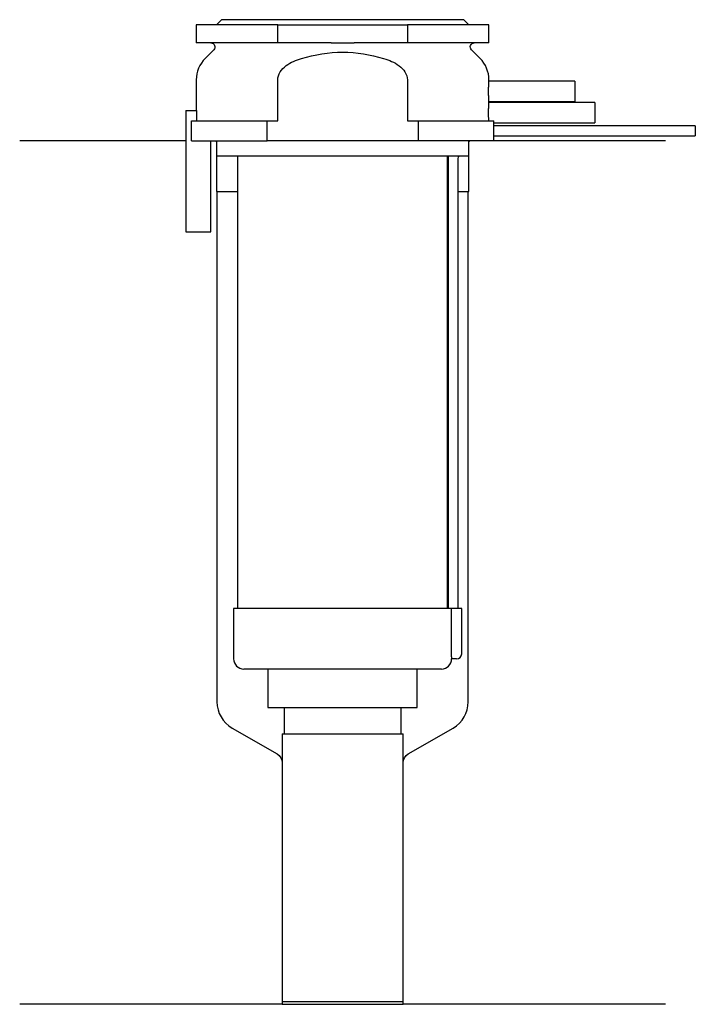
# Model space of a CAD drawing. Header units: millimetres. Extents: x 25.5 to 92.5, y 186.8 to 284.3.
import ezdxf

# ---------------------------------------------------------------- set-up
doc = ezdxf.new("R2010")
doc.units = ezdxf.units.MM
doc.layers.add('201', color=7, linetype='Continuous')
doc.layers.add('30', color=7, linetype='Continuous')

msp = doc.modelspace()

# ---------------------------------------------------------------- linework, layer by layer
at = {"layer": '201', "color": 113}
for p, q in [((41.975, 272.313), (25.526, 272.313)), ((44.926, 272.313), (45.026, 272.213)), ((45.026, 272.213), (45.026, 267.313)), ((70.026, 272.213), (70.126, 272.313)), ((70.026, 267.313), (70.026, 272.213)), ((89.526, 272.313), (72.526, 272.313)), ((45.026, 267.313), (45.076, 267.313)), ((45.076, 267.313), (47.126, 267.313)), ((45.076, 267.313), (45.076, 216.769)), ((67.925, 267.313), (67.975, 267.313)), ((68.975, 267.313), (69.976, 267.313)), ((69.976, 216.769), (69.976, 267.313)), ((69.976, 267.313), (70.026, 267.313)), ((46.576, 214.171), (51.028, 211.6)), ((64.023, 211.6), (68.476, 214.171)), ((51.528, 210.734), (51.528, 186.812)), ((63.523, 186.812), (63.523, 210.734)), ((51.528, 186.812), (25.526, 186.812)), ((51.528, 186.812), (63.523, 186.812)), ((89.526, 186.812), (63.523, 186.812))]:
    msp.add_line(p, q, dxfattribs=at)
for centre, start, end in [((48.076, 216.769), 180, 240), ((66.976, 216.769), -60, 0)]:
    msp.add_arc(centre, 3, start, end, dxfattribs=at)
at = {"layer": '201', "color": 113, "extrusion": (0, 0, -1)}
for centre, start, end in [((-50.528, 210.734), 120, 180), ((-64.523, 210.734), 0, 60)]:
    msp.add_arc(centre, 1, start, end, dxfattribs=at)
at = {"layer": '30', "color": 113}
for p, q in [((43.026, 283.813), (43.026, 282.013)), ((51.103, 283.813), (43.026, 283.813)), ((45.526, 284.313), (45.026, 283.813)), ((69.526, 284.313), (45.526, 284.313)), ((51.103, 283.813), (63.948, 283.813)), ((51.103, 282.013), (51.103, 283.813)), ((72.026, 283.813), (63.948, 283.813)), ((63.948, 283.813), (63.948, 282.013)), ((70.026, 283.813), (69.526, 284.313)), ((72.026, 282.013), (72.026, 283.813)), ((51.103, 282.013), (43.026, 282.013)), ((56.384, 282.013), (51.103, 282.013)), ((63.948, 282.013), (58.667, 282.013)), ((72.026, 282.013), (63.948, 282.013)), ((44.758, 281.33), (43.904, 280.476)), ((71.147, 280.476), (70.293, 281.33)), ((43.026, 278.355), (43.026, 275.313)), ((51.103, 274.313), (51.103, 278.355)), ((63.948, 278.355), (63.948, 274.313)), ((80.526, 278.213), (72.025, 278.213)), ((72.026, 278.201), (72.026, 278.355)), ((80.526, 278.213), (80.526, 276.213)), ((82.526, 276.113), (72.025, 276.113)), ((72.026, 276.101), (72.026, 276.213)), ((72.026, 276.213), (80.526, 276.213)), ((82.526, 276.113), (82.526, 274.113)), ((41.976, 275.313), (41.976, 263.313)), ((41.976, 275.313), (43.079, 275.313)), ((43.079, 274.313), (43.079, 275.313)), ((42.563, 272.313), (42.563, 274.313)), ((42.563, 274.313), (50.042, 274.313)), ((50.042, 274.313), (51.103, 274.313)), ((50.042, 272.313), (50.042, 274.313)), ((63.948, 274.313), (65.009, 274.313)), ((65.009, 274.313), (65.009, 272.313)), ((65.009, 274.313), (72.514, 274.313)), ((72.526, 273.807), (72.526, 274.113)), ((72.526, 274.113), (82.526, 274.113)), ((92.476, 273.813), (72.525, 273.813)), ((92.476, 273.813), (92.476, 272.813)), ((42.563, 272.313), (50.042, 272.313)), ((44.476, 263.313), (44.476, 272.313)), ((45.026, 272.313), (45.026, 270.813)), ((65.009, 272.313), (50.042, 272.313)), ((72.526, 272.313), (65.009, 272.313)), ((70.026, 270.813), (70.026, 272.313)), ((72.526, 272.313), (72.526, 272.813)), ((72.526, 272.813), (92.476, 272.813)), ((70.026, 270.813), (45.026, 270.813)), ((47.126, 270.813), (47.126, 226.013)), ((67.926, 226.013), (67.926, 270.813)), ((67.976, 270.313), (67.976, 226.013)), ((68.976, 226.013), (68.976, 270.313)), ((41.976, 263.313), (44.476, 263.313)), ((68.294, 226.013), (46.726, 226.013)), ((46.726, 226.013), (46.726, 221.013)), ((68.294, 226.013), (68.294, 221.513)), ((69.326, 226.013), (68.294, 226.013)), ((69.326, 221.513), (69.326, 226.013)), ((68.826, 221.013), (68.321, 221.013)), ((67.326, 220.013), (47.726, 220.013)), ((50.126, 220.013), (50.126, 216.193)), ((64.926, 216.193), (64.926, 220.013)), ((50.126, 216.193), (64.926, 216.193)), ((51.721, 216.193), (51.721, 213.593)), ((63.331, 213.593), (63.331, 216.193)), ((51.528, 213.593), (63.523, 213.593)), ((51.528, 213.593), (51.528, 187.093)), ((63.523, 187.093), (63.523, 213.593)), ((51.528, 187.093), (63.523, 187.093))]:
    msp.add_line(p, q, dxfattribs=at)
at = {"layer": '30', "color": 113, "extrusion": (0, 0, -1)}
for centre, radius, start, end in [((-44.476, 281.613), 0.4, 90, 225), ((-70.576, 281.613), 0.4, -45, 90), ((-71.476, 270.313), 2.5, 0, 11.54257)]:
    msp.add_arc(centre, radius, start, end, dxfattribs=at)
at = {"layer": '30', "color": 113}
for centre, radius, start, end in [((46.026, 278.355), 3, 135, 180), ((69.026, 278.355), 3, 0, 45), ((71.476, 270.313), 3.5, 171.77371, 180), ((68.826, 221.513), 0.5, -90, 0), ((47.726, 221.013), 1, 180, 270), ((67.326, 221.013), 1, -90, 0)]:
    msp.add_arc(centre, radius, start, end, dxfattribs=at)
for points, knots in [([(56.384, 282.013), (56.576, 282.013), (56.767, 282.012), (57.055, 282.011), (57.15, 282.01), (57.294, 282.01), (57.342, 282.01), (57.438, 282.01), (57.486, 282.01), (57.911, 282.01), (58.289, 282.013), (58.667, 282.013)], [0, 0, 0, 0, 0.25, 0.25, 0.375, 0.375, 0.4375, 0.4375, 0.5, 0.5, 1, 1, 1, 1]), ([(53.459, 280.476), (54.778, 280.87), (56.148, 281.098), (58.908, 281.097), (60.276, 280.869), (61.592, 280.476)], [0, 0, 0, 0, 0.5, 0.5, 1, 1, 1, 1]), ([(51.103, 278.355), (51.103, 278.921), (51.487, 279.426), (52.39, 280.097), (52.92, 280.315), (53.459, 280.476)], [0, 0, 0, 0, 0.5, 0.5, 1, 1, 1, 1]), ([(61.592, 280.476), (62.13, 280.315), (62.66, 280.099), (63.571, 279.42), (63.948, 278.919), (63.948, 278.355)], [0, 0, 0, 0, 0.5, 0.5, 1, 1, 1, 1]), ([(72.026, 276.212), (72.025, 276.216), (72.025, 276.221), (72.023, 276.245), (72.022, 276.264), (72.019, 276.314), (72.017, 276.345), (72.013, 276.418), (72.011, 276.46), (72.006, 276.552), (72.004, 276.602), (72, 276.712), (71.998, 276.77), (71.994, 276.89), (71.993, 276.953), (71.991, 277.082), (71.991, 277.147), (71.991, 277.278), (71.991, 277.344), (71.993, 277.472), (71.994, 277.535), (71.998, 277.656), (72, 277.714), (72.004, 277.823), (72.006, 277.873), (72.011, 277.966), (72.013, 278.008), (72.017, 278.08), (72.019, 278.112), (72.022, 278.162), (72.023, 278.181), (72.025, 278.2), (72.025, 278.205), (72.026, 278.218), (72.025, 278.212), (72.025, 278.207)], [0, 0, 0, 0, 0.062481, 0.062481, 0.124963, 0.124963, 0.187444, 0.187444, 0.249925, 0.249925, 0.312407, 0.312407, 0.374888, 0.374888, 0.437369, 0.437369, 0.499851, 0.499851, 0.562332, 0.562332, 0.624813, 0.624813, 0.687295, 0.687295, 0.749776, 0.749776, 0.812257, 0.812257, 0.874739, 0.874739, 0.93722, 0.93722, 0.999701, 0.999701, 1, 1, 1, 1]), ([(72.013, 274.313), (72.011, 274.344), (72.01, 274.379), (72.006, 274.453), (72.004, 274.493), (72.001, 274.578), (71.999, 274.624), (71.996, 274.717), (71.995, 274.765), (71.993, 274.864), (71.992, 274.916), (71.991, 275.019), (71.991, 275.07), (71.991, 275.174), (71.991, 275.227), (71.993, 275.33), (71.993, 275.38), (71.996, 275.478), (71.997, 275.527), (72, 275.62), (72.001, 275.664), (72.007, 275.789), (72.01, 275.864), (72.015, 275.955), (72.017, 275.982), (72.02, 276.029), (72.021, 276.049), (72.023, 276.081), (72.024, 276.093), (72.025, 276.106), (72.025, 276.111), (72.026, 276.115)], [0, 0, 0, 0, 0.062536, 0.062536, 0.125073, 0.125073, 0.187609, 0.187609, 0.250146, 0.250146, 0.312682, 0.312682, 0.375219, 0.375219, 0.437755, 0.437755, 0.500292, 0.500292, 0.562828, 0.562828, 0.625365, 0.625365, 0.750438, 0.750438, 0.812974, 0.812974, 0.875511, 0.875511, 0.938047, 0.938047, 1, 1, 1, 1]), ([(72.526, 274.111), (72.525, 274.115), (72.524, 274.13), (72.52, 274.199), (72.517, 274.248), (72.514, 274.313)], [0, 0, 0, 0, 0.499925, 0.499925, 1, 1, 1, 1]), ([(72.526, 272.813), (72.525, 272.829), (72.525, 272.839), (72.524, 272.864), (72.523, 272.879), (72.522, 272.915), (72.522, 272.936), (72.52, 273.006), (72.519, 273.061), (72.518, 273.182), (72.517, 273.247), (72.517, 273.345), (72.517, 273.378), (72.518, 273.443), (72.518, 273.474), (72.519, 273.534), (72.519, 273.564), (72.52, 273.618), (72.521, 273.643), (72.522, 273.69), (72.522, 273.71), (72.523, 273.747), (72.524, 273.762), (72.525, 273.787), (72.525, 273.797), (72.525, 273.809), (72.526, 273.814)], [0, 0, 0, 0, 0.124937, 0.124937, 0.187405, 0.187405, 0.249873, 0.249873, 0.37481, 0.37481, 0.499746, 0.499746, 0.562214, 0.562214, 0.624683, 0.624683, 0.687151, 0.687151, 0.749619, 0.749619, 0.812087, 0.812087, 0.874556, 0.874556, 0.937024, 1, 1, 1, 1]), ([(68.294, 221.513), (68.294, 221.458), (68.294, 221.401), (68.297, 221.297), (68.299, 221.247), (68.304, 221.16), (68.306, 221.122), (68.312, 221.063), (68.314, 221.041), (68.316, 221.028), (68.318, 221.018), (68.32, 221.013)], [0, 0, 0, 0, 0.208474, 0.208474, 0.417184, 0.417184, 0.626081, 0.626081, 0.836339, 0.836339, 1, 1, 1, 1])]:
    msp.add_open_spline(points, degree=3, knots=knots, dxfattribs=at)

doc.saveas('drawing.dxf')
